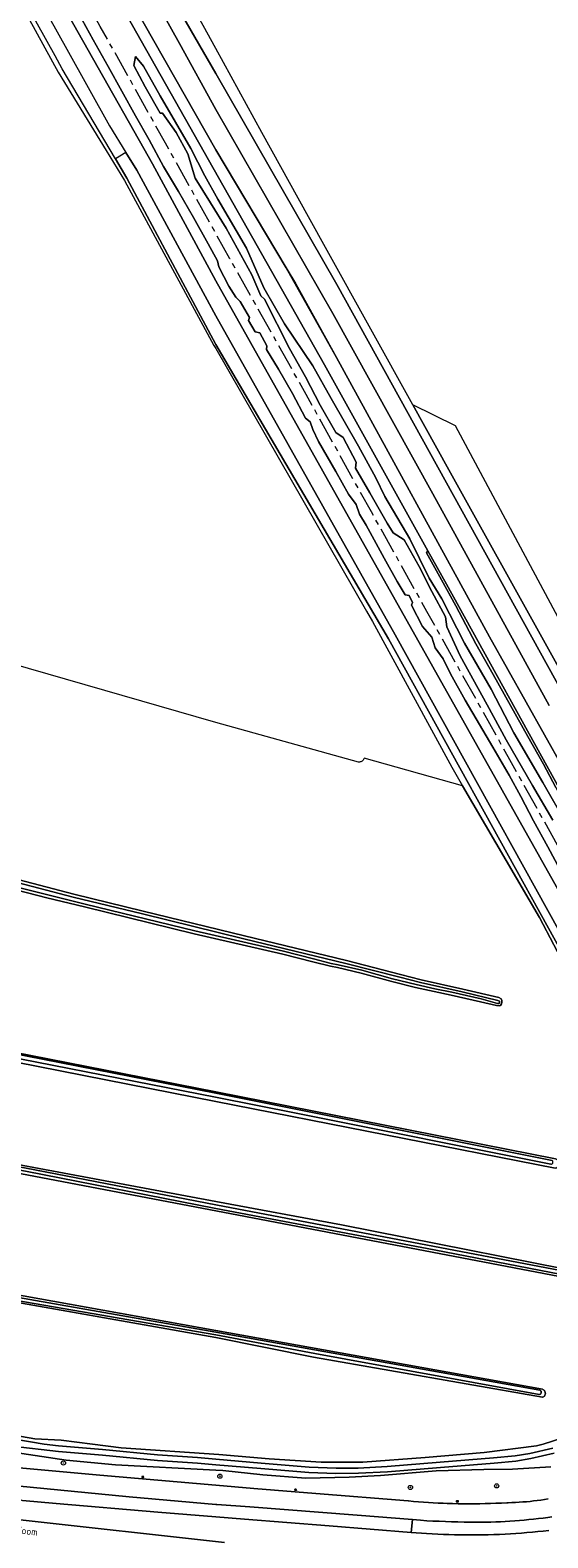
# Model space of a CAD drawing. Header units: metres. Extents: x 152610 to 160096, y 456114 to 462495.
# Tile 168 of 256: x 156465 to 156563, y 459482 to 459770. Entities that reach past the tile are written whole.
import ezdxf
from ezdxf.enums import TextEntityAlignment as Align

# ---------------------------------------------------------------- set-up
doc = ezdxf.new("R2010")
doc.units = ezdxf.units.M
doc.header["$LTSCALE"] = 0.5
doc.linetypes.add('AM-AS-SO', pattern=[16, 10, -2, 2, -2])
doc.layers.get('0').update_dxf_attribs({"linetype": 'CONTINUOUS'})
for name, color, linetype, lineweight in [('B-PV-AM-AS_SPOOR_TREIN-G', 10, 'AM-AS-SO', 18), ('B-PV-GR-BOOM-S', 251, 'CONTINUOUS', 25), ('B-PV-GR-GRAS-GV', 251, 'CONTINUOUS', 13), ('B-PV-GR-GROENVOORZIENING-GV', 251, 'CONTINUOUS', 18), ('B-PV-IE-MEUBILAIR-S', 251, 'CONTINUOUS', 25), ('B-PV-OG-TERREIN_BEGROEID-GV', 251, 'CONTINUOUS', 18), ('B-PV-OG-TERREIN_OEVER-GV', 251, 'CONTINUOUS', 18), ('B-PV-OG-TOPOGRAFIE-T18', 1, 'CONTINUOUS', 18), ('B-PV-OG-WATER_SLOOT-GV', 251, 'CONTINUOUS', 18), ('B-PV-VH-GESLOTENVERHARDING_ASFALT-GV', 251, 'CONTINUOUS', 18), ('B-PV-VH-HALFVERHARDING-GV', 251, 'CONTINUOUS', 18), ('B-PV-VH-OPENVERHARDING_TEGEL-GV', 251, 'CONTINUOUS', 18)]:
    doc.layers.add(name, color=color, linetype=linetype, lineweight=lineweight)
doc.styles.add('NLCS-ISO', font='NLCS-ISO.ttf')
doc.styles.add('NLCS-ISO-M750-T18', font='NLCS-ISO.ttf', dxfattribs={"height": 1.35})

# ---------------------------------------------------------------- blocks, each defined once
blk = doc.blocks.new('SIE-MEUBILAIR_PAAL_LICHTMAST-SO')
for points in [[(-0.6, 0), (-1, 0)], [(-0.7, 0.7), (-0.4, 0.4)], [(0, 1), (0, 0.6)], [(0.4, 0.4), (0.7, 0.7)], [(1, 0), (0.6, 0)], [(-0.7, -0.7), (-0.4, -0.4)], [(0, -0.6), (0, -1)], [(0.4, -0.4), (0.7, -0.7)]]:
    blk.add_lwpolyline(points)
blk.add_circle((0, 0), 0.5)
blk = doc.blocks.new('SGR-BOOM_GBKN-SO')
at = {"linetype": 'ByBlock', "lineweight": 18}
h = blk.add_hatch(color=0, dxfattribs=at)
h.dxf.hatch_style = 1
edge = h.paths.add_edge_path()
edge.add_arc((0, 0), 0.25, 0, 360)
at = {"color": 0, "linetype": 'ByBlock', "lineweight": 18}
for radius in [2, 0.25]:
    blk.add_circle((0, 0), radius, dxfattribs=at)
at = {"color": 0, "linetype": 'ByBlock', "lineweight": 18, "style": 'NLCS-ISO'}
blk.add_attdef('SOORT', (2.5, 0), '', height=1.5, dxfattribs=at)

msp = doc.modelspace()

# ---------------------------------------------------------------- linework, layer by layer
at = {"layer": 'B-PV-AM-AS_SPOOR_TREIN-G', "flags": 128}
msp.add_lwpolyline([(156643.196, 459474.478), (156640.264, 459479.721), (156634.605, 459489.783), (156625.666, 459505.821), (156614.507, 459525.763), (156605.986, 459541.047), (156595.849, 459559.197), (156584.193, 459580.089), (156571.197, 459603.404), (156555.764, 459631.011), (156540.281, 459658.71), (156529.69, 459677.68), (156517.249, 459700.046), (156502.708, 459725.935), (156490.408, 459747.991), (156477.985, 459770.218), (156465.167, 459793.21), (156451.316, 459817.96), (156438.21, 459841.42), (156423.548, 459867.689), (156409.08, 459893.528), (156393.082, 459922.221), (156380.408, 459944.844), (156366.26, 459970.323), (156352.401, 459994.857), (156339.202, 460018.742), (156327.136, 460040.329), (156309.674, 460071.618), (156295.548, 460096.787), (156279.195, 460126.128), (156267.28, 460147.477), (156253.882, 460171.497), (156238.888, 460198.336), (156222.944, 460226.888), (156204.983, 460259.071), (156195.644, 460275.849), (156179.337, 460305.042), (156165.724, 460329.395), (156152.617, 460352.907)], dxfattribs=at)
at = {"layer": 'B-PV-GR-GRAS-GV', "flags": 128}
for points in [[(156352.076, 460006.337), (156376.345, 459963.132), (156385.837, 459945.607), (156396.66, 459925.625), (156414.982, 459892.101), (156432.277, 459862.056), (156448.349, 459834.004), (156473.704, 459788.827), (156480.28, 459777.21), (156520.751, 459705.709), (156540.453, 459670.286), (156543.999, 459663.911), (156566.8, 459622.65)], [(156573.174, 459616.535), (156552.228, 459653.913), (156522.996, 459707.103), (156513.44, 459724.22), (156500, 459746.688), (156466.416, 459805.871), (156438.56, 459857.351), (156387.495, 459948.488), (156358.963, 460000)], [(156578.147, 459569.104), (156561.719, 459600.377), (156547.073, 459625.509), (156528.324, 459630.778), (156528.307, 459630.72), (156528.255, 459630.6), (156528.188, 459630.487), (156528.109, 459630.383), (156528.017, 459630.29), (156527.915, 459630.208), (156527.803, 459630.14), (156527.684, 459630.085), (156527.559, 459630.046), (156527.43, 459630.022), (156527.3, 459630.014), (156527.203, 459630.018), (156500, 459637.531), (156311.442, 459691.887)], [(156280.607, 459610.802), (156282.146, 459610.469), (156319.53, 459602.976), (156363.04, 459594.015), (156500, 459567.137), (156564.803, 459554.419), (156565.056, 459554.264), (156565.245, 459554.049), (156565.381, 459553.753), (156565.41, 459553.443), (156565.408, 459553.42), (156565.384, 459553.173), (156565.263, 459552.889), (156565.021, 459552.672), (156564.731, 459552.597), (156500, 459565.34), (156280.5, 459608.552), (156280.244, 459608.595)], [(156459.865, 459608.241), (156472.952, 459604.825), (156486.189, 459601.594), (156505.502, 459596.883), (156524.938, 459592.185), (156535.217, 459589.532), (156539.142, 459588.508), (156547.129, 459586.748), (156553.967, 459585.119), (156554.444, 459584.875), (156554.569, 459584.544), (156554.548, 459584.222), (156554.477, 459583.934), (156554.319, 459583.624), (156554.017, 459583.525), (156553.559, 459583.587), (156550.501, 459584.342), (156544.884, 459585.594), (156541.65, 459586.261), (156538.062, 459587.065), (156533.571, 459588.185), (156527.699, 459589.791), (156523.243, 459590.841), (156521.857, 459591.101), (156518.531, 459591.963), (156512.774, 459593.408), (156495.913, 459597.29), (156474.979, 459602.407), (156467.819, 459604.167), (156456.125, 459607.113)], [(156277.153, 459587.577), (156385.287, 459567.693), (156500, 459546.272), (156523.998, 459541.791), (156578.587, 459531.018), (156578.708, 459530.9), (156578.763, 459530.799), (156578.831, 459530.604), (156578.832, 459530.354), (156578.797, 459530.217), (156578.746, 459530.01), (156578.632, 459529.793), (156578.41, 459529.61), (156578.224, 459529.566), (156500, 459544.461), (156388.797, 459565.635), (156276.712, 459585.688)], [(156274.917, 459562.118), (156500, 459521.677), (156562.288, 459510.486), (156562.394, 459510.443), (156562.493, 459510.386), (156562.583, 459510.315), (156562.662, 459510.233), (156562.729, 459510.14), (156562.783, 459510.039), (156562.822, 459509.931), (156562.845, 459509.819), (156562.853, 459509.705), (156562.848, 459509.637), (156562.845, 459509.591), (156562.821, 459509.479), (156562.781, 459509.372), (156562.727, 459509.271), (156562.66, 459509.179), (156562.58, 459509.097), (156562.49, 459509.027), (156562.391, 459508.97), (156562.33, 459508.944), (156518.636, 459516.619), (156500, 459520.34), (156274.45, 459560.181)], [(156458.524, 459502.238), (156465.494, 459501.021), (156470.53, 459500.741), (156476.473, 459500), (156481.964, 459499.315), (156500.589, 459498.06), (156510.181, 459497.236), (156520.1, 459496.591), (156528.061, 459496.568), (156539.913, 459497.489), (156551.181, 459498.409), (156561.133, 459499.665), (156562.46, 459500), (156568.156, 459501.867)]]:
    msp.add_lwpolyline(points, dxfattribs=at)
at = {"layer": 'B-PV-GR-GROENVOORZIENING-GV', "flags": 128}
for points in [[(156352.38, 459987.218), (156388.071, 459923.044), (156427.815, 459851.258), (156468.849, 459777.8), (156486.298, 459746.933), (156487.935, 459744.037), (156499.999, 459721.762), (156596, 459551.11)], [(156565.652, 459609.481), (156563.31, 459613.857), (156560.595, 459618.827), (156558.164, 459623.466), (156555.943, 459627.498), (156552.858, 459632.839), (156550.284, 459637.153), (156547.583, 459641.835), (156544.763, 459646.85), (156543.379, 459649.672), (156541.867, 459651.768), (156541.213, 459653.847), (156539.432, 459655.871), (156537.31, 459659.906), (156537.542, 459660.401), (156536.9, 459661.762), (156536.145, 459661.891), (156534.624, 459664.426), (156532.086, 459668.87), (156528.709, 459675.187), (156527.39, 459677.272), (156526.803, 459679.132), (156525.344, 459681.105), (156522.892, 459685.369), (156519.567, 459691.123), (156518.509, 459693.413), (156518.028, 459694.879), (156517.139, 459695.569), (156514.632, 459700.266), (156511.96, 459704.868), (156509.652, 459708.663), (156509.718, 459709.364), (156508.421, 459711.803), (156507.487, 459712.038), (156506.229, 459714.186), (156506.416, 459714.777), (156504.685, 459717.826), (156503.812, 459718.622), (156502.485, 459720.692), (156500.561, 459724.391), (156500.328, 459725.525), (156498.549, 459728.798), (156495.758, 459733.792), (156492.897, 459738.742), (156490.03, 459743.539), (156487.297, 459748.579), (156484.696, 459753.204), (156479.505, 459762.596), (156476.604, 459767.677), (156472.397, 459775.336)], [(156566.913, 459618.255), (156562.352, 459626.096), (156556.852, 459635.574), (156552.504, 459643.892), (156547.458, 459652.671), (156543.123, 459661.134), (156540.701, 459665.077), (156537.036, 459672.563), (156532.253, 459680.661), (156530.538, 459684.21), (156527.236, 459690.193), (156521.982, 459699.311), (156518.482, 459705.525), (156513.078, 459713.54), (156509.156, 459720.428), (156505.887, 459727.961), (156500.37, 459737.303), (156497.914, 459741.75), (156495.254, 459746.939), (156489.39, 459756.99), (156486.223, 459762.679), (156484.699, 459764.51), (156484.348, 459762.758), (156486.541, 459758.704), (156489.391, 459753.676), (156489.863, 459753.715), (156492.48, 459750.008), (156494.707, 459745.947), (156496.087, 459741.279), (156499.013, 459736.632), (156501.961, 459731.754), (156506.864, 459722.88), (156508.6, 459718.888), (156509.302, 459718.253), (156514.036, 459708.86), (156517.091, 459703.455), (156519.887, 459698.014), (156522.875, 459692.855), (156524.317, 459691.891), (156526.804, 459687.18), (156526.668, 459686.013), (156529.395, 459681.337), (156532.688, 459675.554), (156533.814, 459673.681), (156535.911, 459672.355), (156538.798, 459667.257), (156541.218, 459662.493), (156543.799, 459657.687), (156544.082, 459655.774), (156546.59, 459650.269), (156551.743, 459640.909), (156555.408, 459634.255), (156560.417, 459625.573), (156564.263, 459618.935)]]:
    msp.add_lwpolyline(points, dxfattribs=at)
msp.add_lwpolyline([(156540.453, 459670.286), (156540.195, 459669.913), (156543.039, 459664.772), (156545.779, 459659.762), (156549.575, 459652.577), (156552.883, 459646.692), (156559.54, 459634.863), (156562.522, 459629.61), (156564.82, 459625.166), (156567.39, 459620.213), (156574.121, 459608.414), (156577.364, 459602.531), (156581.359, 459595.712), (156585.281, 459588.875), (156591.811, 459577.151), (156594.746, 459571.762), (156595.231, 459571.615), (156591.068, 459579.197), (156566.8, 459622.65), (156543.999, 459663.911)], close=True, dxfattribs=at)
at = {"layer": 'B-PV-OG-TERREIN_BEGROEID-GV', "flags": 128}
for points in [[(156567.183, 459654.033), (156545.71, 459694.102), (156537.603, 459698.084), (156544.458, 459685.734), (156600.855, 459584.34)], [(156563.889, 459495.704), (156556.56, 459495.21), (156551.089, 459495.189), (156542.016, 459494.921), (156531.434, 459494.028), (156525.459, 459493.717), (156517.151, 459493.51), (156508.946, 459494.131), (156501.362, 459494.957), (156500, 459495.033), (156480.864, 459496.098), (156471.45, 459496.939), (156454.917, 459499.46)], [(156461.822, 459495.572), (156477.877, 459494.108), (156500, 459492.202), (156507.232, 459491.579), (156519.096, 459490.593), (156536.71, 459489.193), (156536.785, 459489.186), (156537.723, 459489.097), (156538.661, 459489.017), (156539.6, 459488.945), (156540.54, 459488.88), (156541.48, 459488.824), (156542.42, 459488.775), (156543.361, 459488.735), (156544.134, 459488.708), (156545.166, 459488.679), (156546.199, 459488.659), (156547.231, 459488.646), (156548.264, 459488.641), (156549.297, 459488.644), (156550.33, 459488.655), (156551.362, 459488.674), (156552.394, 459488.701), (156553.427, 459488.737), (156554.459, 459488.78), (156555.49, 459488.831), (156555.747, 459488.838), (156556.444, 459488.864), (156557.141, 459488.897), (156557.838, 459488.938), (156558.534, 459488.988), (156559.23, 459489.045), (156559.924, 459489.11), (156560.619, 459489.183), (156561.312, 459489.265), (156562.004, 459489.354), (156562.695, 459489.451), (156563.385, 459489.556)]]:
    msp.add_lwpolyline(points, dxfattribs=at)
msp.add_lwpolyline([(156452.38, 459493.181), (156463.153, 459489.247), (156469.576, 459488.676), (156488.969, 459487.076), (156500, 459486.16), (156505.499, 459485.703), (156521.638, 459484.42), (156537.26, 459483.198), (156537.503, 459485.621), (156526.994, 459486.468), (156506.511, 459488.084), (156500.218, 459488.476), (156500, 459488.495), (156483.507, 459489.972), (156462.006, 459492.073), (156461.692, 459492.102), (156460.359, 459492.233), (156459.027, 459492.371), (156457.696, 459492.517), (156456.365, 459492.671), (156455.036, 459492.833), (156453.707, 459493.003)], close=True, dxfattribs=at)
at = {"layer": 'B-PV-OG-TERREIN_OEVER-GV', "flags": 128}
for points in [[(156337.879, 460000), (156366.544, 459949.043), (156395.768, 459895.589), (156430.141, 459833.861), (156454.944, 459788.804), (156469.973, 459761.486), (156479.108, 459746.551), (156482.602, 459740.837), (156499.645, 459709.43), (156500, 459708.823), (156528.747, 459658.779), (156529.866, 459656.831), (156545.007, 459629.054), (156547.073, 459625.509), (156561.719, 459600.377), (156578.147, 459569.104)], [(156575.406, 459576.775), (156532.921, 459653.519), (156500, 459709.63), (156483.074, 459741.284), (156480.896, 459744.963), (156470.714, 459762.158), (156469.352, 459764.613), (156451.5, 459796.551), (156437.887, 459820.962), (156419.791, 459853.984), (156399.584, 459890.166), (156379.419, 459925.861), (156362.302, 459957.993), (156339.914, 460000)], [(156341.295, 460000), (156364.584, 459959.24), (156381.698, 459927.112), (156401.851, 459891.439), (156422.066, 459855.243), (156440.163, 459822.22), (156453.77, 459797.818), (156471.623, 459765.878), (156479.713, 459751.304), (156482.884, 459746.166), (156484.949, 459742.819), (156500, 459715.082), (156534.226, 459654.26), (156576.719, 459577.5)], [(156358.963, 460000), (156387.495, 459948.488), (156438.56, 459857.351), (156466.416, 459805.871), (156500, 459746.688), (156513.44, 459724.22), (156515.273, 459721.156), (156522.996, 459707.103), (156552.228, 459653.913), (156573.174, 459616.535)], [(156563.573, 459640.797), (156541.414, 459681.123), (156522.32, 459715.505), (156500, 459754.41), (156493.08, 459766.98), (156476.875, 459796.075), (156454.886, 459835.501), (156436.95, 459867.778), (156419.09, 459899.755), (156396.013, 459940.819), (156373.858, 459981.205), (156363.661, 460000)], [(156366.528, 460000), (156379.97, 459975.705), (156396.024, 459947.301), (156411.586, 459919.352), (156425.272, 459894.869), (156437.135, 459873.523), (156450.423, 459849.67), (156464.875, 459823.427), (156477.62, 459801.265), (156490.325, 459778.021), (156500, 459761.223), (156523.093, 459721.04), (156579.513, 459618.998)], [(156600.855, 459584.34), (156544.458, 459685.734), (156537.603, 459698.084), (156521.252, 459727.542), (156517.707, 459733.944), (156508.817, 459750), (156500, 459766.039), (156486.232, 459791.084), (156457.94, 459841.867), (156449.565, 459856.999), (156446.961, 459861.704), (156440.386, 459873.584), (156420.695, 459909.195), (156403.484, 459940.545), (156383.904, 459976.067), (156370.927, 460000)], [(156596, 459551.11), (156499.999, 459721.762), (156487.935, 459744.037), (156486.298, 459746.933), (156468.849, 459777.8), (156427.815, 459851.258), (156388.071, 459923.044), (156352.38, 459987.218)], [(156280.244, 459608.595), (156280.5, 459608.552), (156500, 459565.34), (156564.731, 459552.597), (156565.021, 459552.672), (156565.263, 459552.889), (156565.384, 459553.173), (156565.408, 459553.42)], [(156565.408, 459553.42), (156565.41, 459553.443), (156565.381, 459553.753), (156565.245, 459554.049), (156565.056, 459554.264), (156564.803, 459554.419), (156500, 459567.137), (156363.04, 459594.015), (156319.53, 459602.976), (156282.146, 459610.469), (156280.607, 459610.802)], [(156563.927, 459553.393), (156515.682, 459563.057), (156499.981, 459566.127), (156447.328, 459576.429), (156414.152, 459582.602), (156382.525, 459588.75), (156334.773, 459598.08), (156294.811, 459606.575), (156280.759, 459609.34)], [(156280.893, 459610.129), (156294.971, 459607.359), (156334.933, 459598.864), (156382.678, 459589.535), (156414.301, 459583.388), (156447.478, 459577.215), (156500.019, 459566.935), (156564.156, 459554.079)], [(156456.125, 459607.113), (156467.819, 459604.167), (156474.979, 459602.407), (156495.913, 459597.29), (156512.774, 459593.408), (156518.531, 459591.963), (156521.857, 459591.101), (156523.243, 459590.841), (156527.699, 459589.791), (156533.571, 459588.185), (156538.062, 459587.065), (156541.65, 459586.261), (156544.884, 459585.594), (156550.501, 459584.342), (156553.559, 459583.587), (156554.017, 459583.525), (156554.319, 459583.624), (156554.477, 459583.934), (156554.548, 459584.222), (156554.569, 459584.544), (156554.444, 459584.875), (156553.967, 459585.119), (156547.129, 459586.748), (156539.142, 459588.508), (156535.217, 459589.532), (156524.938, 459592.185), (156505.502, 459596.883), (156486.189, 459601.594), (156472.952, 459604.825), (156459.865, 459608.241)], [(156459.734, 459607.706), (156472.817, 459604.291), (156486.058, 459601.059), (156505.372, 459596.348), (156524.804, 459591.651), (156535.079, 459588.999), (156539.013, 459587.972), (156547.006, 459586.212), (156553.77, 459584.6), (156554.126, 459584.41), (156554.126, 459584.166), (156554.042, 459584.028), (156553.721, 459584.028), (156550.634, 459584.876), (156544.999, 459586.133), (156541.766, 459586.799), (156538.189, 459587.6), (156533.711, 459588.717), (156527.835, 459590.324), (156523.357, 459591.38), (156521.976, 459591.639), (156518.667, 459592.497), (156512.903, 459593.944), (156496.04, 459597.826), (156475.11, 459602.942), (156467.952, 459604.701), (156456.252, 459607.649)], [(156276.712, 459585.688), (156388.797, 459565.635), (156500, 459544.461), (156578.224, 459529.566), (156578.41, 459529.61), (156578.632, 459529.793), (156578.746, 459530.01), (156578.797, 459530.217)], [(156578.172, 459530.309), (156578.147, 459530.237), (156578.107, 459530.172), (156578.054, 459530.117), (156577.992, 459530.074), (156577.921, 459530.045), (156577.847, 459530.031), (156577.77, 459530.033), (156577.728, 459530.041), (156541.65, 459537.024), (156500, 459544.908), (156463.713, 459552.013), (156432.676, 459557.601), (156394.315, 459564.919), (156357.589, 459571.6), (156291.458, 459583.571), (156277.029, 459586.163)], [(156277.148, 459586.792), (156291.567, 459584.161), (156357.674, 459572.226), (156394.713, 459565.424), (156432.865, 459558.245), (156463.823, 459552.603), (156500, 459545.604), (156568.39, 459532.624), (156578.007, 459530.704), (156578.068, 459530.658), (156578.117, 459530.6), (156578.154, 459530.533), (156578.176, 459530.46), (156578.182, 459530.384), (156578.172, 459530.309)], [(156578.797, 459530.217), (156578.832, 459530.354), (156578.831, 459530.604), (156578.763, 459530.799), (156578.708, 459530.9), (156578.587, 459531.018), (156523.998, 459541.791), (156500, 459546.272), (156385.287, 459567.693), (156277.153, 459587.577)], [(156274.45, 459560.181), (156500, 459520.34), (156518.636, 459516.619), (156562.33, 459508.944), (156562.391, 459508.97), (156562.49, 459509.027), (156562.58, 459509.097), (156562.66, 459509.179), (156562.727, 459509.271), (156562.781, 459509.372), (156562.821, 459509.479), (156562.845, 459509.591), (156562.848, 459509.637)], [(156562.046, 459509.764), (156562.012, 459509.689), (156561.964, 459509.622), (156561.904, 459509.566), (156561.835, 459509.522), (156561.758, 459509.493), (156561.677, 459509.479), (156561.644, 459509.478), (156518.903, 459517.291), (156500, 459520.866), (156456.091, 459528.418), (156394.041, 459539.482), (156342.542, 459548.728), (156294.433, 459557.258), (156274.672, 459560.713)], [(156274.802, 459561.405), (156294.412, 459557.987), (156342.853, 459549.302), (156394.146, 459540.073), (156456.158, 459529.044), (156500, 459521.383), (156561.788, 459510.298), (156561.862, 459510.264), (156561.928, 459510.215), (156561.984, 459510.154), (156562.026, 459510.084), (156562.055, 459510.007), (156562.068, 459509.926), (156562.065, 459509.844), (156562.046, 459509.764)], [(156562.848, 459509.637), (156562.853, 459509.705), (156562.845, 459509.819), (156562.822, 459509.931), (156562.783, 459510.039), (156562.729, 459510.14), (156562.662, 459510.233), (156562.583, 459510.315), (156562.493, 459510.386), (156562.394, 459510.443), (156562.288, 459510.486), (156500, 459521.677), (156274.917, 459562.118)], [(156450.075, 459502.922), (156467.268, 459500), (156470.015, 459499.67), (156478.387, 459499.008), (156488.883, 459497.968), (156496.508, 459497.438), (156500, 459497.129), (156508.659, 459496.377), (156517.816, 459495.631), (156522.935, 459495.422), (156527.174, 459495.462), (156532.692, 459495.758), (156542.773, 459496.581), (156552.973, 459497.381), (156557.101, 459497.785), (156559.87, 459498.246), (156564.282, 459499.265)], [(156568.156, 459501.867), (156562.46, 459500), (156561.133, 459499.665), (156551.181, 459498.409), (156539.913, 459497.489), (156528.061, 459496.568), (156520.1, 459496.591), (156510.181, 459497.236), (156500.589, 459498.06), (156481.964, 459499.315), (156476.473, 459500), (156470.53, 459500.741), (156465.494, 459501.021), (156458.524, 459502.238)], [(156454.917, 459499.46), (156471.45, 459496.939), (156480.864, 459496.098), (156500, 459495.033), (156501.362, 459494.957), (156508.946, 459494.131), (156517.151, 459493.51), (156525.459, 459493.717), (156531.434, 459494.028), (156542.016, 459494.921), (156551.089, 459495.189), (156556.56, 459495.21), (156563.889, 459495.704)], [(156564.533, 459498.297), (156560.065, 459497.265), (156557.232, 459496.793), (156553.061, 459496.385), (156542.853, 459495.584), (156532.76, 459494.76), (156527.206, 459494.462), (156522.919, 459494.422), (156517.755, 459494.632), (156508.578, 459495.38), (156500, 459496.084), (156496.512, 459496.355), (156488.888, 459496.886), (156478.391, 459497.926), (156470.019, 459498.587), (156461.205, 459499.647)]]:
    msp.add_lwpolyline(points, dxfattribs=at)
at = {"layer": 'B-PV-OG-WATER_SLOOT-GV', "flags": 128}
for points in [[(156363.661, 460000), (156373.858, 459981.205), (156396.013, 459940.819), (156419.09, 459899.755), (156436.95, 459867.778), (156454.886, 459835.501), (156476.875, 459796.075), (156493.08, 459766.98), (156500, 459754.41), (156522.32, 459715.505), (156541.414, 459681.123), (156563.573, 459640.797)], [(156579.513, 459618.998), (156523.093, 459721.04), (156500, 459761.223), (156490.325, 459778.021), (156477.62, 459801.265), (156464.875, 459823.427), (156450.423, 459849.67), (156437.135, 459873.523), (156425.272, 459894.869), (156411.586, 459919.352), (156396.024, 459947.301), (156379.97, 459975.705), (156366.528, 460000)], [(156576.719, 459577.5), (156534.226, 459654.26), (156500, 459715.082), (156484.949, 459742.819), (156482.884, 459746.166), (156480.896, 459744.963), (156483.074, 459741.284), (156500, 459709.63), (156532.921, 459653.519), (156575.406, 459576.775)], [(156280.759, 459609.34), (156294.811, 459606.575), (156334.773, 459598.08), (156382.525, 459588.75), (156414.152, 459582.602), (156447.328, 459576.429), (156499.981, 459566.127), (156515.682, 459563.057), (156563.927, 459553.393), (156564.006, 459553.403), (156564.08, 459553.428), (156564.147, 459553.468), (156564.205, 459553.521), (156564.251, 459553.584), (156564.283, 459553.656)], [(156564.283, 459553.656), (156564.3, 459553.732), (156564.301, 459553.811), (156564.286, 459553.887), (156564.256, 459553.96), (156564.212, 459554.025), (156564.156, 459554.079), (156500.019, 459566.935), (156447.478, 459577.215), (156414.301, 459583.388), (156382.678, 459589.535), (156334.933, 459598.864), (156294.971, 459607.359), (156280.893, 459610.129)], [(156456.252, 459607.649), (156467.952, 459604.701), (156475.11, 459602.942), (156496.04, 459597.826), (156512.903, 459593.944), (156518.667, 459592.497), (156521.976, 459591.639), (156523.357, 459591.38), (156527.835, 459590.324), (156533.711, 459588.717), (156538.189, 459587.6), (156541.766, 459586.799), (156544.999, 459586.133), (156550.634, 459584.876), (156553.721, 459584.028), (156554.042, 459584.028), (156554.126, 459584.166), (156554.126, 459584.41), (156553.77, 459584.6), (156547.006, 459586.212), (156539.013, 459587.972), (156535.079, 459588.999), (156524.804, 459591.651), (156505.372, 459596.348), (156486.058, 459601.059), (156472.817, 459604.291), (156459.734, 459607.706)], [(156277.029, 459586.163), (156291.458, 459583.571), (156357.589, 459571.6), (156394.315, 459564.919), (156432.676, 459557.601), (156463.713, 459552.013), (156500, 459544.908), (156541.65, 459537.024), (156577.728, 459530.041)], [(156568.39, 459532.624), (156500, 459545.604), (156463.823, 459552.603), (156432.865, 459558.245), (156394.713, 459565.424), (156357.674, 459572.226), (156291.567, 459584.161), (156277.148, 459586.792)], [(156456.091, 459528.418), (156500, 459520.866), (156518.903, 459517.291), (156561.644, 459509.478), (156561.677, 459509.479), (156561.758, 459509.493), (156561.835, 459509.522), (156561.904, 459509.566), (156561.964, 459509.622), (156562.012, 459509.689), (156562.046, 459509.764), (156562.065, 459509.844), (156562.068, 459509.926), (156562.055, 459510.007), (156562.026, 459510.084), (156561.984, 459510.154), (156561.928, 459510.215), (156561.862, 459510.264), (156561.788, 459510.298), (156500, 459521.383), (156456.158, 459529.044)], [(156564.282, 459499.265), (156559.87, 459498.246), (156557.101, 459497.785), (156552.973, 459497.381), (156542.773, 459496.581), (156532.692, 459495.758), (156527.174, 459495.462), (156522.935, 459495.422), (156517.816, 459495.631), (156508.659, 459496.377), (156500, 459497.129), (156496.508, 459497.438), (156488.883, 459497.968), (156478.387, 459499.008), (156470.015, 459499.67), (156467.268, 459500), (156450.075, 459502.922)], [(156461.205, 459499.647), (156470.019, 459498.587), (156478.391, 459497.926), (156488.888, 459496.886), (156496.512, 459496.355), (156500, 459496.084), (156508.578, 459495.38), (156517.755, 459494.632), (156522.919, 459494.422), (156527.206, 459494.462), (156532.76, 459494.76), (156542.853, 459495.584), (156553.061, 459496.385), (156557.232, 459496.793), (156560.065, 459497.265), (156564.533, 459498.297)]]:
    msp.add_lwpolyline(points, dxfattribs=at)
at = {"layer": 'B-PV-VH-GESLOTENVERHARDING_ASFALT-GV', "flags": 128}
for points in [[(156245.132, 459525.162), (156279.849, 459519.22), (156304.448, 459514.522), (156334.174, 459508.75), (156370.551, 459501.787), (156403.597, 459495.487), (156428.017, 459490.842), (156432.441, 459490.011), (156449.165, 459487.287), (156451.176, 459487.015), (156453.489, 459486.71), (156456.367, 459486.341), (156459.53, 459485.951), (156462.717, 459485.573), (156501.669, 459481.248)], [(156501.669, 459481.248), (156462.717, 459485.573), (156459.53, 459485.951), (156456.367, 459486.341), (156453.489, 459486.71), (156451.176, 459487.015), (156449.165, 459487.287), (156432.441, 459490.011), (156428.017, 459490.842), (156403.597, 459495.487), (156370.551, 459501.787), (156334.174, 459508.75), (156304.448, 459514.522), (156279.849, 459519.22), (156245.132, 459525.162)], [(156563.385, 459489.556), (156562.695, 459489.451), (156562.004, 459489.354), (156561.312, 459489.265), (156560.619, 459489.183), (156559.924, 459489.11), (156559.23, 459489.045), (156558.534, 459488.988), (156557.838, 459488.938), (156557.141, 459488.897), (156556.444, 459488.864), (156555.747, 459488.838), (156555.49, 459488.831), (156554.459, 459488.78), (156553.427, 459488.737), (156552.394, 459488.701), (156551.362, 459488.674), (156550.33, 459488.655), (156549.297, 459488.644), (156548.264, 459488.641), (156547.231, 459488.646), (156546.199, 459488.659), (156545.166, 459488.679), (156544.134, 459488.708), (156543.361, 459488.735), (156542.42, 459488.775), (156541.48, 459488.824), (156540.54, 459488.88), (156539.6, 459488.945), (156538.661, 459489.017), (156537.723, 459489.097), (156536.785, 459489.186), (156536.71, 459489.193), (156519.096, 459490.593), (156507.232, 459491.579), (156500, 459492.202), (156477.877, 459494.108), (156461.822, 459495.572)], [(156462.006, 459492.073), (156483.507, 459489.972), (156500, 459488.495), (156500.218, 459488.476), (156506.511, 459488.084), (156526.994, 459486.468), (156537.503, 459485.621), (156539.037, 459485.497), (156540.226, 459485.424), (156541.415, 459485.359), (156542.604, 459485.302), (156543.795, 459485.253), (156544.985, 459485.212), (156546.175, 459485.179), (156547.366, 459485.154), (156548.557, 459485.137), (156549.748, 459485.128), (156550.671, 459485.126), (156551.577, 459485.14), (156552.483, 459485.162), (156553.389, 459485.192), (156554.294, 459485.229), (156555.199, 459485.275), (156556.104, 459485.329), (156557.008, 459485.391), (156557.911, 459485.461), (156558.814, 459485.538), (156559.716, 459485.624), (156560.617, 459485.718), (156561.518, 459485.819), (156562.417, 459485.929), (156563.316, 459486.047), (156564.115, 459486.158)], [(156563.484, 459483.57), (156562.448, 459483.451), (156561.41, 459483.339), (156560.371, 459483.236), (156559.331, 459483.14), (156558.291, 459483.052), (156557.25, 459482.973), (156556.209, 459482.901), (156555.19, 459482.852), (156554.119, 459482.808), (156553.048, 459482.773), (156551.977, 459482.745), (156550.905, 459482.725), (156549.833, 459482.714), (156548.762, 459482.71), (156547.69, 459482.714), (156546.618, 459482.726), (156545.547, 459482.747), (156544.475, 459482.775), (156543.404, 459482.811), (156542.334, 459482.856), (156541.263, 459482.908), (156540.193, 459482.968), (156537.26, 459483.198), (156521.638, 459484.42), (156505.499, 459485.703), (156500, 459486.16), (156488.969, 459487.076), (156469.576, 459488.676), (156463.153, 459489.247)]]:
    msp.add_lwpolyline(points, dxfattribs=at)
at = {"layer": 'B-PV-VH-HALFVERHARDING-GV', "flags": 128}
for points in [[(156472.397, 459775.336), (156476.604, 459767.677), (156479.505, 459762.596), (156484.696, 459753.204), (156487.297, 459748.579), (156490.03, 459743.539), (156492.897, 459738.742), (156495.758, 459733.792), (156498.549, 459728.798), (156500.328, 459725.525), (156500.561, 459724.391), (156502.485, 459720.692), (156503.812, 459718.622), (156504.685, 459717.826), (156506.416, 459714.777), (156506.229, 459714.186), (156507.487, 459712.038), (156508.421, 459711.803), (156509.718, 459709.364), (156509.652, 459708.663), (156511.96, 459704.868), (156514.632, 459700.266), (156517.139, 459695.569), (156518.028, 459694.879), (156518.509, 459693.413), (156519.567, 459691.123), (156522.892, 459685.369), (156525.344, 459681.105), (156526.803, 459679.132), (156527.39, 459677.272), (156528.709, 459675.187), (156532.086, 459668.87), (156534.624, 459664.426), (156536.145, 459661.891), (156536.9, 459661.762), (156537.542, 459660.401), (156537.31, 459659.906), (156539.432, 459655.871), (156541.213, 459653.847), (156541.867, 459651.768), (156543.379, 459649.672), (156544.763, 459646.85), (156547.583, 459641.835), (156550.284, 459637.153), (156552.858, 459632.839), (156555.943, 459627.498), (156558.164, 459623.466), (156560.595, 459618.827), (156563.31, 459613.857), (156565.652, 459609.481)], [(156564.82, 459625.166), (156562.522, 459629.61), (156559.54, 459634.863), (156552.883, 459646.692), (156549.575, 459652.577), (156545.779, 459659.762), (156543.039, 459664.772), (156540.195, 459669.913), (156540.453, 459670.286), (156520.751, 459705.709), (156480.28, 459777.21)], [(156564.263, 459618.935), (156560.417, 459625.573), (156555.408, 459634.255), (156551.743, 459640.909), (156546.59, 459650.269), (156544.082, 459655.774), (156543.799, 459657.687), (156541.218, 459662.493), (156538.798, 459667.257), (156535.911, 459672.355), (156533.814, 459673.681), (156532.688, 459675.554), (156529.395, 459681.337), (156526.668, 459686.013), (156526.804, 459687.18), (156524.317, 459691.891), (156522.875, 459692.855), (156519.887, 459698.014), (156517.091, 459703.455), (156514.036, 459708.86), (156509.302, 459718.253), (156508.6, 459718.888), (156506.864, 459722.88), (156501.961, 459731.754), (156499.013, 459736.632), (156496.087, 459741.279), (156494.707, 459745.947), (156492.48, 459750.008), (156489.863, 459753.715), (156489.391, 459753.676), (156486.541, 459758.704), (156484.348, 459762.758), (156484.699, 459764.51), (156486.223, 459762.679), (156489.39, 459756.99), (156495.254, 459746.939), (156497.914, 459741.75), (156500.37, 459737.303), (156505.887, 459727.961), (156509.156, 459720.428), (156513.078, 459713.54), (156518.482, 459705.525), (156521.982, 459699.311), (156527.236, 459690.193), (156530.538, 459684.21), (156532.253, 459680.661), (156537.036, 459672.563), (156540.701, 459665.077), (156543.123, 459661.134), (156547.458, 459652.671), (156552.504, 459643.892), (156556.852, 459635.574), (156562.352, 459626.096), (156566.913, 459618.255)]]:
    msp.add_lwpolyline(points, dxfattribs=at)
at = {"layer": 'B-PV-VH-OPENVERHARDING_TEGEL-GV', "flags": 128}
msp.add_lwpolyline([(156564.115, 459486.158), (156563.316, 459486.047), (156562.417, 459485.929), (156561.518, 459485.819), (156560.617, 459485.718), (156559.716, 459485.624), (156558.814, 459485.538), (156557.911, 459485.461), (156557.008, 459485.391), (156556.104, 459485.329), (156555.199, 459485.275), (156554.294, 459485.229), (156553.389, 459485.192), (156552.483, 459485.162), (156551.577, 459485.14), (156550.671, 459485.126), (156549.748, 459485.128), (156548.557, 459485.137), (156547.366, 459485.154), (156546.175, 459485.179), (156544.985, 459485.212), (156543.795, 459485.253), (156542.604, 459485.302), (156541.415, 459485.359), (156540.226, 459485.424), (156539.037, 459485.497), (156537.503, 459485.621), (156537.26, 459483.198), (156540.193, 459482.968), (156541.263, 459482.908), (156542.334, 459482.856), (156543.404, 459482.811), (156544.475, 459482.775), (156545.547, 459482.747), (156546.618, 459482.726), (156547.69, 459482.714), (156548.762, 459482.71), (156549.833, 459482.714), (156550.905, 459482.725), (156551.977, 459482.745), (156553.048, 459482.773), (156554.119, 459482.808), (156555.19, 459482.852), (156556.209, 459482.901), (156557.25, 459482.973), (156558.291, 459483.052), (156559.331, 459483.14), (156560.371, 459483.236), (156561.41, 459483.339), (156562.448, 459483.451), (156563.484, 459483.57)], dxfattribs=at)

# ---------------------------------------------------------------- block references
at = {"layer": 'B-PV-GR-BOOM-S', "xscale": 0.2, "yscale": 0.2, "zscale": 0.2}
for p in [(156470.947, 459496.406), (156500.787, 459493.904), (156537.118, 459491.756), (156553.572, 459492.053)]:
    msp.add_blockref('SGR-BOOM_GBKN-SO', p, dxfattribs=at)
at = {"layer": 'B-PV-IE-MEUBILAIR-S', "xscale": 0.2, "yscale": 0.2, "zscale": 0.2}
for p in [(156486.107, 459493.759), (156515.224, 459491.312), (156546.069, 459489.11)]:
    msp.add_blockref('SIE-MEUBILAIR_PAAL_LICHTMAST-SO', p, dxfattribs=at)

# ---------------------------------------------------------------- texts
at = {"layer": 'B-PV-OG-TOPOGRAFIE-T18', "style": 'NLCS-ISO-M750-T18'}
msp.add_text('Groene Zoom', height=1.35, rotation=353, dxfattribs=at).set_placement((156460.822, 459483.843), align=Align.MIDDLE)

doc.saveas('drawing.dxf')
